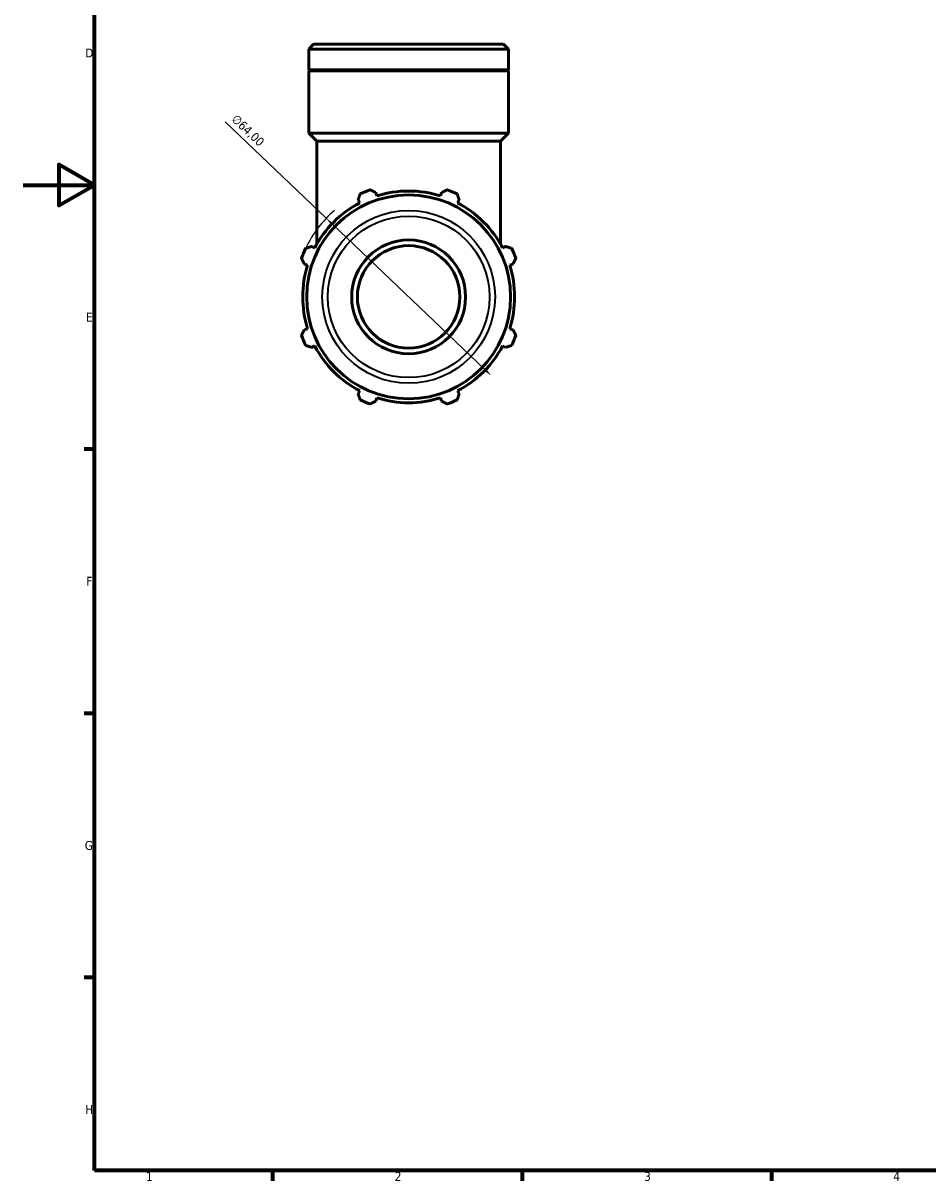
# Model space of a CAD drawing. Header units: millimetres. Extents: x 0 to 931, y 0 to 945.
# Tile 1 of 6: x 0 to 254, y 17 to 343. Entities that reach past the tile are written whole.
import ezdxf

# ---------------------------------------------------------------- set-up
doc = ezdxf.new("R2010")
doc.units = ezdxf.units.MM
for name, color, linetype, lineweight in [('Border (ISO)', 7, 'Continuous', 70), ('Dimension (ISO)', 7, 'Continuous', 25), ('Visible (ISO)', 7, 'Continuous', 50), ('Visible Narrow (ISO)', 7, 'Continuous', 35)]:
    doc.layers.add(name, color=color, linetype=linetype, lineweight=lineweight)
doc.styles.add('Note Text (ISO)', font='tahoma.ttf')
doc.dimstyles.new('Default (ISO)', dxfattribs={"dimtxt": 2.5, "dimasz": 2.5, "dimexe": 3.175, "dimexo": 0, "dimgap": 0.762, "dimtad": 1, "dimrnd": 1e-08, "dimzin": 0, "dimtxsty": 'Note Text (ISO)', "dimcen": 0.09, "dimdle": 10, "dimclrd": 256, "dimclre": 256, "dimclrt": 232, "dimazin": 0, "dimtfac": 1.40208, "dimtmove": 0, "dimatfit": 3, "dimfxl": 1, "dimtolj": 1, "dimtzin": 0, "dimlwd": -1, "dimlwe": -1, "dimarcsym": 0})

# ---------------------------------------------------------------- blocks, each defined once
blk = doc.blocks.new('Borders Default Border')
at = {"layer": 'Border (ISO)'}
for p, q in [((20, 222.75), (17.1, 222.75)), ((20, 148.5), (17.1, 148.5)), ((20, 74.25), (17.1, 74.25)), ((70.08, 20), (70.08, 17.1)), ((140.17, 20), (140.17, 17.1)), ((210.25, 20), (210.25, 17.1))]:
    blk.add_line(p, q, dxfattribs=at)
at = {"layer": 'Border (ISO)', "flags": 128}
for points in [[(20, 20), (20, 574), (821, 574), (821, 20), (20, 20)], [(0, 297), (20, 297), (10, 302.77), (10, 291.23), (20, 297)]]:
    blk.add_lwpolyline(points, dxfattribs=at)
at = {"layer": 'Border (ISO)', "color": 232, "true_color": 0xca0064, "char_height": 2.5, "attachment_point": 7, "style": 'Note Text (ISO)'}
for s, insert in [('D', (17.43, 332.88)), ('E', (17.64, 258.63)), ('F', (17.7, 184.38)), ('G', (17.31, 110.08)), ('H', (17.44, 35.88)), ('1', (34.48, 17.1)), ('2', (104.37, 17.1)), ('3', (174.43, 17.05)), ('4', (244.42, 17.1))]:
    blk.add_mtext(s, dxfattribs=dict(at, insert=insert))
blk = doc.blocks.new('*D14')
at = {"layer": 'Defpoints', "color": 0, "transparency": 16777216}
for p in [(85.13, 287.66), (131.43, 243.48)]:
    blk.add_point(p, dxfattribs=at)
at = {"layer": 'Dimension (ISO)', "transparency": 16777216}
for p, q in [((85.13, 287.66), (56.76, 314.73)), ((129.63, 245.21), (86.94, 285.94))]:
    blk.add_line(p, q, dxfattribs=at)
blk.add_arc((108.28, 265.57), 32, 130.6625, 154.792, dxfattribs=at)
for points in [[(87.22, 286.24), (86.65, 285.63), (85.13, 287.66)], [(129.91, 245.51), (129.34, 244.91), (131.43, 243.48)]]:
    blk.add_solid(points, dxfattribs=at)
at = {"layer": 'Dimension (ISO)', "color": 232, "true_color": 0xca0064, "transparency": 16777216, "insert": (60.05, 317.08), "char_height": 2.5, "attachment_point": 1, "rotation": 316.3473, "style": 'Note Text (ISO)'}
blk.add_mtext('\\A1;∅64,00', dxfattribs=at)

msp = doc.modelspace()

# ---------------------------------------------------------------- linework, layer by layer
at = {"layer": 'Visible (ISO)'}
for p, q in [((81.599, 336.572), (80.253, 335.226)), ((80.253, 329.372), (80.253, 335.226)), ((136.31, 335.226), (80.253, 335.226)), ((81.599, 336.572), (134.964, 336.572)), ((134.964, 336.572), (136.31, 335.226)), ((136.31, 329.372), (136.31, 335.226)), ((136.31, 329.372), (80.253, 329.372)), ((80.553, 329.072), (80.253, 329.372)), ((136.31, 329.072), (80.253, 329.072)), ((80.253, 311.572), (80.253, 329.072)), ((136.01, 329.072), (136.31, 329.372)), ((136.31, 311.572), (136.31, 329.072)), ((136.31, 311.572), (80.253, 311.572)), ((82.496, 309.33), (80.253, 311.572)), ((134.067, 309.33), (82.496, 309.33)), ((82.496, 280.429), (82.496, 309.33)), ((134.067, 309.33), (136.31, 311.572)), ((134.067, 280.429), (134.067, 309.33)), ((99.332, 293.954), (99.044, 294.87)), ((117.519, 294.87), (117.23, 293.954)), ((94.096, 292.821), (94.54, 291.969)), ((122.023, 291.969), (122.466, 292.821)), ((81.884, 279.313), (81.032, 279.757)), ((135.53, 279.757), (134.679, 279.313)), ((78.983, 274.809), (79.899, 274.521)), ((136.664, 274.521), (137.58, 274.809)), ((79.899, 256.623), (78.983, 256.334)), ((137.58, 256.334), (136.664, 256.623)), ((81.032, 251.387), (81.884, 251.83)), ((134.679, 251.83), (135.53, 251.387)), ((94.54, 239.174), (94.096, 238.323)), ((122.466, 238.323), (122.023, 239.174)), ((99.044, 236.274), (99.332, 237.189)), ((117.23, 237.189), (117.519, 236.274))]:
    msp.add_line(p, q, dxfattribs=at)
for radius in [28.642, 16, 14.4]:
    msp.add_circle((108.281, 265.572), radius, dxfattribs=at)
for radius, start, end in [(32, 109.79198, 115.20802), (29.76, 72.5, 107.5), (32, 64.79198, 70.20802), (29.76, 117.5, 152.5), (29.76, 27.5, 62.5), (32, 154.79198, 160.20802), (32, 19.79198, 25.20802), (29.76, 162.5, 197.5), (29.76, 342.5, 17.5), (32, 199.79198, 205.20802), (32, 334.79198, 340.20802), (29.76, 207.5, 242.5), (29.76, 297.5, 332.5), (32, 244.79198, 250.20802), (29.76, 252.5, 287.5), (32, 289.79198, 295.20802)]:
    msp.add_arc((108.281, 265.572), radius, start, end, dxfattribs=at)
for points, weights in [([(94.096, 292.821), (94.369, 293.655), (94.652, 294.524)], [1.00148958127, 1.00115323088, 1]), ([(97.446, 295.681), (98.261, 295.267), (99.044, 294.87)], [1, 1.00115323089, 1.00148958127]), ([(117.519, 294.87), (118.302, 295.267), (119.117, 295.681)], [1.00148958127, 1.00115323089, 1]), ([(121.91, 294.524), (122.194, 293.655), (122.466, 292.821)], [1, 1.00115323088, 1.00148958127]), ([(79.329, 279.201), (80.198, 279.484), (81.032, 279.757)], [1, 1.00115323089, 1.00148958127]), ([(135.53, 279.757), (136.365, 279.484), (137.234, 279.201)], [1.00148958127, 1.00115323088, 1]), ([(78.983, 274.809), (78.586, 275.592), (78.172, 276.407)], [1.00148958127, 1.00115323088, 1]), ([(138.391, 276.407), (137.977, 275.592), (137.58, 274.809)], [1, 1.00115323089, 1.00148958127]), ([(78.172, 254.736), (78.586, 255.552), (78.983, 256.334)], [1, 1.00115323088, 1.00148958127]), ([(137.58, 256.334), (137.977, 255.552), (138.391, 254.736)], [1.00148958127, 1.00115323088, 1]), ([(81.032, 251.387), (80.198, 251.659), (79.329, 251.943)], [1.00148958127, 1.00115323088, 1]), ([(137.234, 251.943), (136.365, 251.659), (135.53, 251.387)], [1, 1.00115323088, 1.00148958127]), ([(94.652, 236.619), (94.369, 237.488), (94.096, 238.323)], [1, 1.00115323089, 1.00148958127]), ([(122.466, 238.323), (122.194, 237.488), (121.91, 236.619)], [1.00148958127, 1.00115323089, 1]), ([(99.044, 236.274), (98.261, 235.876), (97.446, 235.462)], [1.00148958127, 1.00115323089, 1]), ([(119.117, 235.462), (118.302, 235.876), (117.519, 236.274)], [1, 1.00115323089, 1.00148958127])]:
    msp.add_rational_spline(points, weights, degree=2, dxfattribs=at)
at = {"layer": 'Visible Narrow (ISO)'}
for radius in [24.269, 22.704]:
    msp.add_circle((108.281, 265.572), radius, dxfattribs=at)

# ---------------------------------------------------------------- block references
msp.add_blockref('Borders Default Border', (0, 0))

# ---------------------------------------------------------------- dimensions: what is measured, and where the dimension line sits
at = {"layer": 'Dimension (ISO)'}
dim = msp.add_diameter_dim_2p(p1=(131.435, 243.483), p2=(85.128, 287.661), dimstyle='Default (ISO)', override={"dimdec": 2, "dimlfac": 1, "dimtp": 0, "dimtm": 0, "dimtdec": 2, "dimatfit": 2}, dxfattribs=at)
dim.commit()
dim.dimension.update_dxf_attribs({"geometry": '*D14', "text_midpoint": (61.285, 310.409), "dimtype": 163})

doc.saveas('drawing.dxf')
